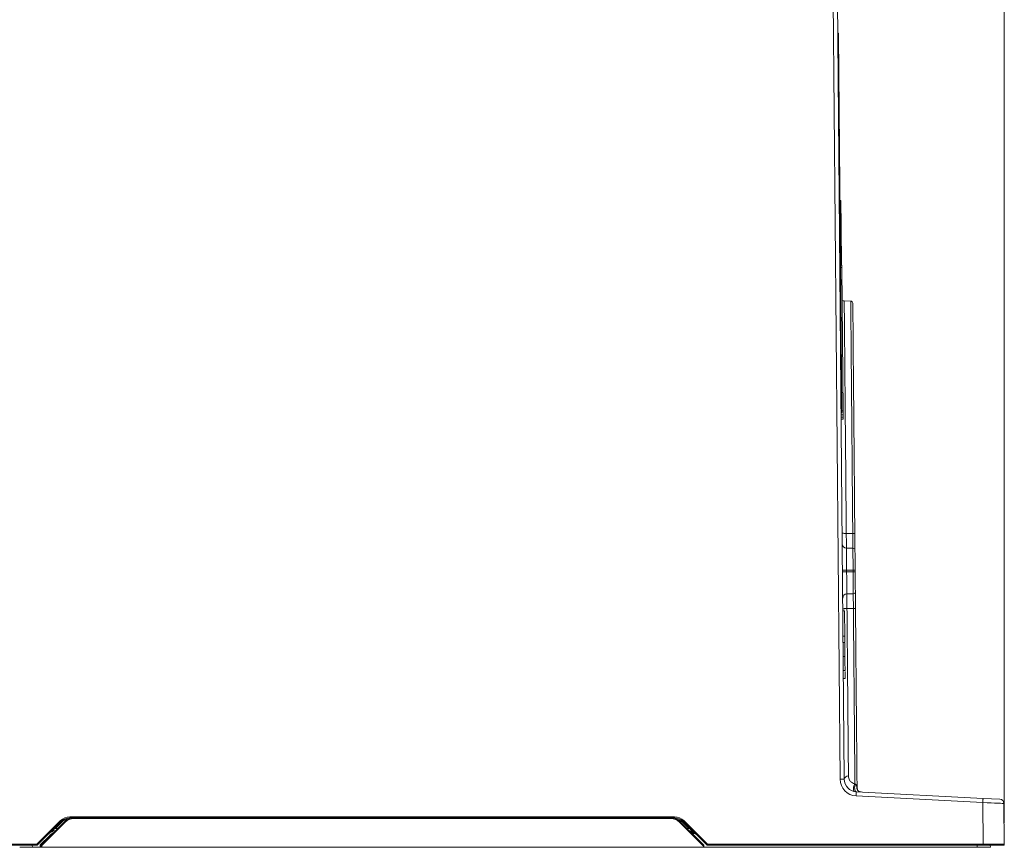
# Model space of a CAD drawing. Header units: millimetres. Extents: x 0 to 2100, y 0 to 1485.
# Tile 59 of 68: x 1369 to 1602, y 268 to 464. Entities that reach past the tile are written whole.
import ezdxf

# ---------------------------------------------------------------- set-up
doc = ezdxf.new("R2010")
doc.units = ezdxf.units.MM
doc.header["$LTSCALE"] = 5
doc.styles.add('SLDTEXTSTYLE1', font='TXT', dxfattribs={"width": 0.75})
doc.dimstyles.new('SLDDIMSTYLE0', dxfattribs={"dimtxt": 12.5, "dimasz": 15, "dimexe": 0, "dimexo": 0.0625, "dimgap": 3.125, "dimtad": 1, "dimdec": 0, "dimrnd": 1e-09, "dimzin": 12, "dimdsep": 46, "dimtxsty": 'SLDTEXTSTYLE1', "dimblk1": 'CLOSED', "dimblk2": 'CLOSED', "dimsah": 1, "dimcen": 0.09, "dimadec": 0, "dimazin": 3, "dimtfac": 1, "dimtofl": 0, "dimtmove": 0, "dimatfit": 3, "dimldrblk": 'CLOSED', "dimfxl": 1, "dimfrac": 2, "dimtolj": 1, "dimtzin": 12, "dimarcsym": 0})

# ---------------------------------------------------------------- blocks, each defined once
blk = doc.blocks.new('_CLOSED')
at = {"color": 0, "linetype": 'ByBlock', "lineweight": -2}
for p, q in [((-1, 0.166667), (0, 0)), ((-1, 0.166667), (-1, -0.166667)), ((0, 0), (-1, -0.166667)), ((0, 0), (-1, 0))]:
    blk.add_line(p, q, dxfattribs=at)
blk = doc.blocks.new('_D_1')
at = {"color": 7, "linetype": 'Continuous', "lineweight": 0}
for p, q in [((897.69, 330.32), (897.69, 573.49)), ((1601.98, 273.38), (1601.98, 573.49)), ((897.69, 568.49), (1601.98, 568.49))]:
    blk.add_line(p, q, dxfattribs=at)
at = {"color": 7, "linetype": 'Continuous', "lineweight": 0, "xscale": 15, "yscale": 15, "rotation": 180}
blk.add_blockref('_CLOSED', (897.69, 568.49), dxfattribs=at)
at = {"color": 7, "linetype": 'Continuous', "lineweight": 0, "xscale": 15, "yscale": 15}
blk.add_blockref('_CLOSED', (1601.98, 568.49), dxfattribs=at)
at = {"color": 7, "linetype": 'Continuous', "lineweight": 0, "insert": (1235.98, 584.61), "char_height": 12.5, "attachment_point": 1, "style": 'SLDTEXTSTYLE1'}
blk.add_mtext('704', dxfattribs=at)

msp = doc.modelspace()

# ---------------------------------------------------------------- linework, layer by layer
at = {"color": 7, "linetype": 'Continuous', "lineweight": 15}
for p, q in [((1563.1, 283.78), (1561.48, 468.54)), ((1562.48, 468.54), (1564.1, 283.78)), ((1562.55, 460.58), (1562.75, 460.58)), ((1562.76, 460.08), (1562.56, 460.08)), ((1562.75, 460.58), (1562.76, 460.08)), ((1562.76, 460.08), (1563.53, 371.08)), ((1563.3, 420.94), (1563.1, 420.97)), ((1563.3, 420.94), (1563.35, 414.94)), ((1563.35, 414.94), (1563.15, 414.93)), ((1563.37, 413.29), (1563.17, 413.29)), ((1563.35, 414.94), (1563.37, 413.29)), ((1563.37, 413.29), (1563.42, 406.94)), ((1563.42, 406.94), (1563.22, 406.94)), ((1563.42, 406.94), (1563.43, 405.54)), ((1563.53, 405.55), (1563.23, 405.54)), ((1563.43, 405.55), (1563.53, 405.55)), ((1563.53, 405.55), (1563.54, 405.05)), ((1563.54, 405.05), (1563.83, 371.08)), ((1565.62, 397.08), (1564.07, 397.1)), ((1563.33, 371.08), (1563.53, 371.08)), ((1563.53, 371.08), (1563.54, 370.58)), ((1563.83, 371.08), (1563.84, 370.08)), ((1563.54, 370.58), (1563.34, 370.58)), ((1563.34, 370.08), (1563.84, 370.08)), ((1563.85, 369.58), (1563.35, 369.58)), ((1563.85, 369.08), (1563.35, 369.08)), ((1563.84, 370.08), (1563.85, 369.58)), ((1563.85, 369.58), (1563.85, 369.08)), ((1564.57, 342), (1566.1, 342)), ((1566.59, 341.94), (1566.62, 338.02)), ((1566.13, 338.52), (1564.59, 338.55)), ((1564.65, 333.31), (1564.65, 332.91)), ((1566.17, 333.31), (1564.65, 333.31)), ((1566.18, 332.91), (1564.65, 332.91)), ((1566.18, 332.91), (1566.17, 333.31)), ((1566.66, 333.32), (1566.67, 332.92)), ((1566.22, 327.71), (1564.7, 327.68)), ((1566.71, 328.21), (1566.74, 324.3)), ((1566.25, 324.23), (1564.73, 324.22)), ((1564.15, 323.67), (1563.75, 323.66)), ((1564.15, 323.67), (1564.2, 317.67)), ((1564.2, 317.67), (1563.8, 317.66)), ((1564.2, 317.67), (1564.21, 316.35)), ((1564.21, 316.18), (1563.81, 316.18)), ((1564.24, 312.85), (1563.84, 312.85)), ((1564.27, 309.5), (1563.87, 309.5)), ((1564.27, 309.33), (1564.29, 307.67)), ((1564.29, 307.67), (1563.89, 307.66)), ((1566.61, 282.65), (1566.73, 282.57)), ((1596.9, 278.25), (1566.89, 279.82)), ((1566.94, 280.81), (1596.95, 279.24)), ((1567.08, 282.02), (1567.11, 281.74)), ((1596.98, 268.38), (1596.9, 278.25)), ((1596.95, 279.24), (1600.95, 279.03)), ((1601.9, 278.04), (1601.98, 268.38)), ((1372.9, 268.38), (1378.45, 273.94)), ((1378.62, 273.76), (1373.07, 268.21)), ((1373.94, 268.2), (1379.5, 273.76)), ((1379.64, 273.62), (1374.08, 268.06)), ((1378.79, 273.6), (1377.3, 272.11)), ((1380.74, 274.88), (1523.85, 274.88)), ((1380.74, 274.64), (1380.74, 274.88)), ((1381.62, 274.64), (1380.74, 274.64)), ((1381.62, 274.44), (1381.62, 274.64)), ((1381.62, 274.64), (1523.06, 274.64)), ((1523.06, 274.44), (1381.62, 274.44)), ((1426.36, 274.64), (1426.36, 274.64)), ((1429.89, 274.64), (1429.89, 274.64)), ((1463.19, 274.64), (1463.19, 274.64)), ((1466.21, 274.64), (1466.21, 274.64)), ((1469.74, 274.64), (1469.74, 274.64)), ((1509.77, 274.64), (1509.77, 274.64)), ((1514.3, 274.64), (1514.3, 274.64)), ((1523.85, 274.64), (1523.06, 274.64)), ((1523.06, 274.44), (1523.06, 274.64)), ((1523.85, 274.64), (1523.85, 274.88)), ((1530.81, 267.86), (1525.04, 273.62)), ((1525.19, 273.76), (1530.81, 268.14)), ((1527.28, 272.11), (1525.8, 273.6)), ((1531.52, 268.21), (1525.97, 273.76)), ((1526.14, 273.94), (1531.69, 268.38)), ((1527.81, 271.14), (1528.51, 271.14)), ((1323.5, 268.38), (1372.9, 268.38)), ((1372.9, 268.14), (1323.5, 268.14)), ((1371.81, 268.14), (1371.84, 267.64)), ((1371.81, 268.14), (1371.84, 267.64)), ((1372.9, 268.14), (1372.9, 268.38)), ((1373.68, 268.22), (1375.86, 270.4)), ((1373.68, 267.64), (1373.68, 268.22)), ((1373.94, 268.2), (1373.94, 268.2)), ((1530.81, 268.14), (1530.81, 267.86)), ((1531.69, 268.38), (1531.69, 268.14)), ((1531.69, 268.38), (1596.98, 268.38)), ((1596.98, 268.14), (1531.69, 268.14)), ((1596.98, 268.38), (1596.98, 268.14)), ((1601.74, 268.14), (1596.98, 268.14)), ((1598.67, 268.14), (1598.68, 267.64)), ((1371.84, 267.64), (1371.84, 267.64)), ((1371.84, 267.64), (1373.68, 267.64)), ((1373.88, 267.64), (1373.68, 267.64)), ((1373.88, 267.64), (1373.88, 268.06)), ((1374.08, 267.64), (1373.88, 267.64)), ((1374.08, 268.06), (1374.08, 267.64)), ((1374.08, 267.64), (1530.81, 267.64)), ((1530.81, 267.86), (1530.81, 267.64)), ((1530.81, 267.64), (1595.59, 267.64)), ((1598.68, 267.64), (1595.59, 267.64))]:
    msp.add_line(p, q, dxfattribs=at)
at = {"color": 8, "linetype": 'Continuous', "lineweight": 15}
for p, q in [((1563.54, 405.05), (1563.24, 405.04)), ((1563.83, 371.08), (1563.53, 371.08)), ((1380.74, 274.64), (1380.74, 274.51)), ((1426.16, 274.64), (1426.16, 274.64)), ((1426.56, 274.64), (1426.56, 274.64)), ((1429.69, 274.64), (1429.69, 274.64)), ((1430.08, 274.64), (1430.08, 274.64)), ((1463, 274.64), (1463, 274.64)), ((1463.39, 274.64), (1463.39, 274.64)), ((1466.01, 274.64), (1466.01, 274.64)), ((1466.41, 274.64), (1466.41, 274.64)), ((1469.54, 274.64), (1469.54, 274.64)), ((1469.94, 274.64), (1469.94, 274.64)), ((1509.57, 274.64), (1509.57, 274.64)), ((1509.97, 274.64), (1509.97, 274.64)), ((1514.1, 274.64), (1514.1, 274.64)), ((1514.5, 274.64), (1514.5, 274.64)), ((1377.74, 272.14), (1377.74, 272)), ((1377.74, 272.14), (1377.88, 272.14)), ((1526.81, 272.14), (1526.85, 272.14)), ((1526.85, 272.14), (1526.85, 272.1)), ((1527.61, 271.34), (1528.16, 271.34)), ((1528.77, 270.94), (1528.01, 270.94)), ((1595.59, 267.64), (1595.59, 268.14))]:
    msp.add_line(p, q, dxfattribs=at)
at = {"color": 7, "linetype": 'Continuous', "lineweight": 15, "flags": 128}
for points in [[(1563.66, 333.3), (1563.68, 333.3), (1563.74, 333.3), (1563.83, 333.31), (1563.95, 333.31), (1564.1, 333.31), (1564.27, 333.31), (1564.45, 333.31), (1564.65, 333.31)], [(1563.67, 332.9), (1563.69, 332.9), (1563.74, 332.9), (1563.83, 332.91), (1563.95, 332.91), (1564.1, 332.91), (1564.27, 332.91), (1564.46, 332.91), (1564.65, 332.91)], [(1566.66, 333.32), (1566.65, 333.32), (1566.63, 333.32), (1566.58, 333.32), (1566.52, 333.32), (1566.45, 333.32), (1566.36, 333.31), (1566.27, 333.31), (1566.17, 333.31)], [(1566.67, 332.92), (1566.66, 332.92), (1566.63, 332.92), (1566.58, 332.92), (1566.52, 332.92), (1566.45, 332.92), (1566.36, 332.91), (1566.27, 332.91), (1566.18, 332.91)], [(1566.94, 280.81), (1566.81, 280.86), (1566.69, 281), (1566.61, 281.21), (1566.55, 281.48), (1566.54, 281.77), (1566.57, 282.07), (1566.63, 282.35), (1566.73, 282.57)], [(1566.94, 280.81), (1566.94, 280.79), (1566.93, 280.74), (1566.93, 280.65), (1566.92, 280.52), (1566.91, 280.37), (1566.91, 280.2), (1566.9, 280.02), (1566.89, 279.82)], [(1596.95, 279.24), (1596.95, 279.22), (1596.94, 279.16), (1596.94, 279.07), (1596.93, 278.95), (1596.93, 278.8), (1596.92, 278.63), (1596.91, 278.44), (1596.9, 278.25)]]:
    msp.add_lwpolyline(points, dxfattribs=at)
at = {"color": 7, "linetype": 'Continuous', "lineweight": 15}
for centre, radius, start, end in [((1564.1, 398.1), 1, 240.5, 269.5343), ((1565.61, 396.58), 0.5, 0.4386, 87.547), ((1564.61, 339.55), 1, 180.5, 269), ((1566.12, 338.02), 0.5, 0.5, 89), ((1564.72, 326.68), 1, 91, 180.5), ((1566.21, 328.21), 0.5, 271, 0.5), ((1564.99, 283.65), 0.902, 84.2766, 171.7327), ((1563.6, 255.13), 28.65, 89.0002, 90.9998), ((1567.1, 283.82), 4, 180.5, 267), ((1567.1, 283.81), 3, 180.5, 267), ((1567.98, 281.59), 1.74, 142.2694, 203.7343), ((1566.78, 282.16), 0.332, 335.9603, 0.3441), ((1568.04, 281.75), 0.994, 164.109, 266.1762), ((1568.11, 281.75), 1, 180.5, 267), ((1600.9, 278.03), 1, 0.5, 87), ((1380.74, 271.64), 3.24, 90, 135), ((1371.56, 266.96), 9.81, 43.9431, 45.3542), ((1380.74, 271.64), 3, 90, 135), ((1371.93, 266.82), 9.64, 44.6472, 46.0643), ((1381.62, 271.64), 3, 90, 135), ((1373.93, 267.98), 8.04, 44.6472, 46.0643), ((1381.62, 271.64), 2.8, 90, 135), ((1523.06, 271.64), 3, 45, 90), ((1523.06, 271.64), 2.8, 45, 90), ((1523.85, 271.64), 3.24, 45, 90), ((1523.85, 271.64), 3, 45, 90), ((1530.76, 267.98), 8.04, 133.9357, 135.3528), ((1532.66, 266.82), 9.64, 133.9357, 135.3528), ((1533.03, 266.96), 9.81, 134.6458, 136.0569), ((1377.74, 268.64), 3, 97.3719, 135), ((1370.44, 265.33), 9.64, 44.6472, 46.0643), ((1377.74, 268.64), 3.5, 90, 97.1739), ((1526.85, 268.64), 3.5, 82.8261, 90), ((1534.15, 265.33), 9.64, 133.9357, 135.3528), ((1526.85, 268.64), 3, 45, 80.3719), ((1366.01, 261.41), 9.81, 43.9431, 45.3542), ((1372.9, 268.38), 0.24, 270, 315), ((1374.08, 268.06), 0.2, 135, 179.5), ((1374.08, 268.06), 0.2, 135.0002, 179.4994), ((1368.36, 262.41), 8.04, 44.6472, 46.0643), ((1381.58, 276.05), 8.04, 224.6472, 226.0643), ((1538.58, 261.41), 9.81, 134.6458, 136.0569), ((1531.69, 268.38), 0.24, 225, 270), ((1601.74, 268.38), 0.24, 270, 0.5), ((1373.98, 262.33), 5.73, 89.0002, 90.9998)]:
    msp.add_arc(centre, radius, start, end, dxfattribs=at)
at = {"color": 8, "linetype": 'Continuous', "lineweight": 15}
for centre, radius, start, end in [((1380.74, 271.64), 2.76, 96.9817, 135), ((1523.85, 271.64), 2.76, 45, 79.9046), ((1378.12, 268.14), 3.2, 114.6995, 135)]:
    msp.add_arc(centre, radius, start, end, dxfattribs=at)
at = {"color": 7, "linetype": 'Continuous', "lineweight": 15}
for centre, major_axis, ratio, start_param, end_param in [((1596.9, 278.24), (5, -0.2), 0.001741, 0.000085, 1.570805), ((1373.68, 268.23), (0.199, -0.165), 0.00519, 4.716711, 6.281337), ((1373.68, 268.23), (0.257, -0.026), 0.00672, 4.713061, 6.277687), ((1596.98, 268.38), (5, 0), 0.000419, 0.000003, 1.570724), ((1373.68, 267.66), (0.204, 0.405), 0.001697, 6.279732, 6.285826)]:
    msp.add_ellipse(centre, major_axis=major_axis, ratio=ratio, start_param=start_param, end_param=end_param, dxfattribs=at)
at = {"color": 8, "linetype": 'Continuous', "lineweight": 15}
for points, knots in [([(1564.08, 397.05), (1564.08, 397.06), (1564.08, 397.11), (1564.08, 396.72), (1564.09, 395.87), (1564.1, 394.55), (1564.12, 392.8), (1564.14, 390.64), (1564.16, 388.05), (1564.19, 385.08), (1564.22, 381.75), (1564.25, 378.09), (1564.28, 374.06), (1564.32, 369.74), (1564.36, 365.19), (1564.41, 360.43), (1564.45, 355.43), (1564.5, 349.31), (1564.54, 344.76), (1564.57, 342)], [0, 0, 0, 0, 0.023007, 0.081327, 0.140916, 0.200943, 0.259066, 0.317595, 0.376754, 0.436775, 0.494696, 0.553018, 0.612609, 0.672639, 0.730765, 0.789297, 0.848459, 0.908484, 1, 1, 1, 1]), ([(1566.1, 342), (1566.07, 344.8), (1566.03, 349.33), (1565.98, 355.4), (1565.94, 360.35), (1565.9, 365.17), (1565.86, 369.74), (1565.82, 374.02), (1565.79, 378), (1565.75, 381.71), (1565.72, 385.06), (1565.7, 388.02), (1565.68, 390.59), (1565.66, 392.78), (1565.64, 394.53), (1565.63, 395.84), (1565.62, 396.68), (1565.62, 397.08), (1565.62, 397.03), (1565.62, 397.02)], [0, 0, 0, 0, 0.092937, 0.150812, 0.20909, 0.268634, 0.328616, 0.386496, 0.444778, 0.504327, 0.564315, 0.622187, 0.680461, 0.740002, 0.799981, 0.857859, 0.916139, 0.975686, 1, 1, 1, 1])]:
    msp.add_open_spline(points, degree=3, knots=knots, dxfattribs=at)
at = {"color": 7, "linetype": 'Continuous', "lineweight": 15}
for points, knots in [([(1566.11, 396.53), (1566.11, 396.54), (1566.11, 396.59), (1566.11, 396.21), (1566.12, 395.39), (1566.13, 394.08), (1566.15, 392.36), (1566.17, 390.23), (1566.19, 387.68), (1566.21, 384.73), (1566.24, 381.44), (1566.27, 377.82), (1566.31, 373.83), (1566.35, 369.55), (1566.39, 365.04), (1566.43, 360.33), (1566.47, 355.38), (1566.52, 349.27), (1566.56, 344.71), (1566.59, 341.94)], [0, 0, 0, 0, 0.024188, 0.08235, 0.141777, 0.201641, 0.259807, 0.317974, 0.376972, 0.436829, 0.494592, 0.552755, 0.612184, 0.67205, 0.73022, 0.78839, 0.847391, 0.907251, 1, 1, 1, 1]), ([(1564.57, 342), (1564.57, 341.56), (1564.58, 340.68), (1564.58, 339.59), (1564.59, 338.83), (1564.59, 338.56), (1564.59, 338.55), (1564.59, 338.55)], [0, 0, 0, 0, 0.235625, 0.47125, 0.70687, 0.942486, 1, 1, 1, 1]), ([(1566.13, 338.52), (1566.13, 338.54), (1566.13, 338.6), (1566.12, 339.14), (1566.12, 340.08), (1566.11, 341.11), (1566.1, 341.78), (1566.1, 342)], [0, 0, 0, 0, 0.174854, 0.410324, 0.645795, 0.881276, 1, 1, 1, 1]), ([(1564.59, 338.55), (1564.59, 338.55), (1564.59, 338.55), (1564.59, 338.44), (1564.6, 337.84), (1564.61, 336.66), (1564.63, 335.16), (1564.64, 333.98), (1564.65, 333.39), (1564.65, 333.31), (1564.65, 333.31)], [0, 0, 0, 0, 0.000007, 0.139483, 0.354137, 0.568354, 0.783459, 0.971159, 0.999993, 1, 1, 1, 1]), ([(1566.17, 333.31), (1566.17, 333.31), (1566.17, 333.89), (1566.16, 335.07), (1566.15, 336.62), (1566.14, 337.81), (1566.13, 338.39), (1566.13, 338.52), (1566.13, 338.52), (1566.13, 338.52)], [0, 0, 0, 0, 0.000007, 0.214449, 0.429051, 0.643152, 0.857987, 0.981624, 1, 1, 1, 1]), ([(1566.62, 338.02), (1566.62, 338), (1566.62, 337.94), (1566.63, 337.38), (1566.64, 336.31), (1566.65, 334.9), (1566.66, 333.85), (1566.66, 333.32)], [0, 0, 0, 0, 0.141944, 0.356753, 0.570887, 0.78546, 1, 1, 1, 1]), ([(1564.65, 332.91), (1564.65, 332.91), (1564.65, 332.53), (1564.66, 331.56), (1564.68, 330.1), (1564.69, 328.76), (1564.7, 327.92), (1564.7, 327.69), (1564.7, 327.68), (1564.7, 327.68)], [0, 0, 0, 0, 0.000007, 0.13938, 0.354078, 0.568329, 0.783463, 0.971454, 1, 1, 1, 1]), ([(1566.22, 327.71), (1566.22, 327.71), (1566.22, 327.71), (1566.21, 327.91), (1566.21, 328.77), (1566.2, 330.1), (1566.19, 331.51), (1566.18, 332.48), (1566.18, 332.86), (1566.18, 332.91), (1566.18, 332.91)], [0, 0, 0, 0, 0.000007, 0.214483, 0.429119, 0.643256, 0.858135, 0.981795, 0.999993, 1, 1, 1, 1]), ([(1566.67, 332.92), (1566.67, 332.57), (1566.68, 331.69), (1566.69, 330.37), (1566.7, 329.18), (1566.71, 328.37), (1566.71, 328.26), (1566.71, 328.21)], [0, 0, 0, 0, 0.141797, 0.35665, 0.570819, 0.785426, 1, 1, 1, 1]), ([(1564.7, 327.68), (1564.7, 327.64), (1564.7, 327.55), (1564.71, 326.85), (1564.72, 325.84), (1564.72, 324.88), (1564.73, 324.33), (1564.73, 324.22)], [0, 0, 0, 0, 0.235648, 0.471297, 0.706949, 0.942605, 1, 1, 1, 1]), ([(1566.25, 324.23), (1566.25, 324.55), (1566.24, 325.33), (1566.23, 326.4), (1566.22, 327.26), (1566.22, 327.66), (1566.22, 327.7), (1566.22, 327.71)], [0, 0, 0, 0, 0.174768, 0.410315, 0.645861, 0.881396, 1, 1, 1, 1]), ([(1563.74, 324.07), (1563.76, 324.09), (1563.79, 324.13), (1564.01, 324.18), (1564.34, 324.21), (1564.6, 324.22), (1564.73, 324.22)], [0, 0, 0, 0, 0.25, 0.5, 0.75, 1, 1, 1, 1]), ([(1564.73, 324.22), (1564.75, 321.56), (1564.8, 316.2), (1564.86, 309.38), (1564.91, 303.67), (1564.95, 299.01), (1564.99, 294.54), (1565.02, 291.05), (1565.05, 287.68), (1565.07, 285.82), (1565.08, 284.55)], [0, 0, 0, 0, 0.175069, 0.353017, 0.467703, 0.583186, 0.70118, 0.820041, 0.876826, 1, 1, 1, 1]), ([(1566.61, 282.65), (1566.6, 283.65), (1566.58, 285.65), (1566.56, 289), (1566.52, 292.62), (1566.49, 296.61), (1566.45, 300.97), (1566.41, 305.72), (1566.37, 310.73), (1566.33, 314.53), (1566.3, 317.97), (1566.28, 320.72), (1566.26, 323.16), (1566.25, 324.23)], [0, 0, 0, 0, 0.096174, 0.19288, 0.291246, 0.390182, 0.49779, 0.606146, 0.716857, 0.828383, 0.84953, 0.93416, 1, 1, 1, 1]), ([(1566.74, 324.3), (1566.77, 321.55), (1566.81, 317.06), (1566.86, 311.06), (1566.9, 306.14), (1566.94, 301.37), (1566.98, 296.88), (1567.02, 292.75), (1567.05, 288.94), (1567.08, 285.36), (1567.1, 283.23), (1567.11, 282.16)], [0, 0, 0, 0, 0.166512, 0.271343, 0.376175, 0.484051, 0.591928, 0.692603, 0.793277, 0.896639, 1, 1, 1, 1]), ([(1564.24, 312.85), (1564.24, 313.34), (1564.23, 314.33), (1564.22, 315.43), (1564.21, 316.07), (1564.21, 316.14), (1564.21, 316.18)], [0, 0, 0, 0, 0.279811, 0.559029, 0.779559, 1, 1, 1, 1]), ([(1564.27, 309.5), (1564.27, 309.55), (1564.27, 309.65), (1564.26, 310.56), (1564.25, 311.69), (1564.25, 312.46), (1564.24, 312.85)], [0, 0, 0, 0, 0.279829, 0.559129, 0.779366, 1, 1, 1, 1]), ([(1565.08, 284.55), (1565.13, 284.21), (1565.21, 283.67), (1565.72, 283.08), (1566.18, 282.78), (1566.5, 282.69), (1566.61, 282.65)], [0, 0, 0, 0, 0.436958, 0.705325, 0.893344, 1, 1, 1, 1]), ([(1566.73, 282.57), (1566.78, 282.54), (1566.92, 282.43), (1567.02, 282.24), (1567.06, 282.1), (1567.08, 282.02)], [0, 0, 0, 0, 0.219678, 0.598081, 1, 1, 1, 1]), ([(1567.11, 282.16), (1567.11, 282.15), (1567.11, 282.07), (1567.11, 281.94), (1567.11, 281.79), (1567.11, 281.74)], [0, 0, 0, 0, 0.080096, 0.716549, 1, 1, 1, 1]), ([(1377.3, 272.11), (1377.12, 271.98), (1376.71, 271.69), (1376.15, 271.26), (1375.79, 270.93), (1375.62, 270.77), (1375.62, 270.76)], [0, 0, 0, 0, 0.312477, 0.671323, 0.995063, 1, 1, 1, 1]), ([(1528.97, 270.76), (1528.97, 270.77), (1528.8, 270.93), (1528.44, 271.26), (1527.88, 271.69), (1527.47, 271.98), (1527.28, 272.11)], [0, 0, 0, 0, 0.004937, 0.328677, 0.687523, 1, 1, 1, 1]), ([(1371.84, 267.64), (1371.73, 267.64), (1371.3, 267.64), (1370.56, 267.64), (1369.74, 267.64), (1369.15, 267.64), (1368.87, 267.64), (1368.85, 267.64), (1368.84, 267.64)], [0, 0, 0, 0, 0.076396, 0.282903, 0.49037, 0.696384, 0.902398, 1, 1, 1, 1])]:
    msp.add_open_spline(points, degree=3, knots=knots, dxfattribs=at)
for points in [[(1563.59, 342.13), (1563.6, 342.12), (1563.63, 342.08), (1563.86, 342.04), (1564.18, 342.01), (1564.44, 342.01), (1564.57, 342)], [(1566.59, 341.94), (1566.58, 341.94), (1566.57, 341.96), (1566.45, 341.98), (1566.29, 342), (1566.16, 342), (1566.1, 342)], [(1566.74, 324.3), (1566.73, 324.29), (1566.72, 324.27), (1566.61, 324.25), (1566.44, 324.23), (1566.32, 324.23), (1566.25, 324.23)]]:
    msp.add_open_spline(points, degree=3, dxfattribs=at)

# ---------------------------------------------------------------- dimensions: what is measured, and where the dimension line sits
at = {"color": 7, "linetype": 'Continuous', "lineweight": 0}
dim = msp.add_linear_dim(base=(1601.98, 568.49), p1=(897.69, 325.32), p2=(1601.98, 268.38), dimstyle='SLDDIMSTYLE0', dxfattribs=at)
dim.commit()
dim.dimension.update_dxf_attribs({"geometry": '_D_1', "text_midpoint": (1249.83, 568.49), "dimtype": 160})

doc.saveas('drawing.dxf')
